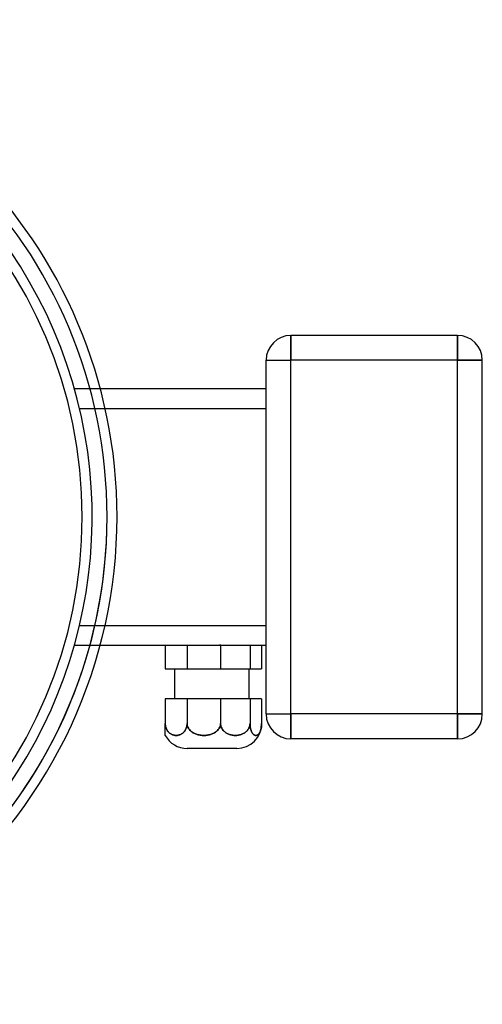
# Model space of a CAD drawing. Header units: millimetres. Extents: x -100 to 174, y -112 to 100.
# Tile 4 of 4: x 80 to 174, y -98 to 100. Entities that reach past the tile are written whole.
import ezdxf

# ---------------------------------------------------------------- set-up
doc = ezdxf.new("R2010")
doc.units = ezdxf.units.MM
doc.layers.add('HIDDEN', color=7, linetype='Continuous')
doc.layers.add('THICK', color=7, linetype='Continuous')

msp = doc.modelspace()

# ---------------------------------------------------------------- linework, layer by layer
at = {"layer": 'HIDDEN'}
for p, q in [((135, 31.51), (135, 36.51)), ((135, 36.51), (135, 36.51)), ((168.5, 31.51), (168.5, 36.51)), ((168.5, 36.51), (168.5, 36.51)), ((130, 31.51), (130, 31.51)), ((130, 31.51), (135, 31.51)), ((168.5, 31.51), (135, 31.51)), ((135, -39.62), (135, 31.51)), ((168.5, 31.51), (173.5, 31.51)), ((168.5, -39.62), (168.5, 31.51)), ((173.5, 31.51), (173.5, 31.51)), ((91.43, 25.81), (91.43, 25.81)), ((91.43, 25.81), (96.61, 25.81)), ((130, 25.81), (130, 25.81)), ((92.46, 21.81), (130, 21.81)), ((92.46, 21.81), (97.59, 21.81)), ((92.46, -21.81), (97.59, -21.81)), ((92.46, -21.81), (130, -21.81)), ((91.43, -25.81), (96.61, -25.81)), ((91.43, -25.81), (91.43, -25.81)), ((109.7, -25.81), (109.7, -25.81)), ((109.7, -25.81), (109.7, -25.81)), ((114.1, -25.81), (114.1, -30.55)), ((114.1, -25.81), (114.1, -30.55)), ((114.1, -25.81), (114.1, -30.55)), ((120.84, -25.81), (120.63, -25.81)), ((120.84, -25.81), (120.84, -30.55)), ((120.84, -25.81), (120.84, -30.55)), ((120.84, -25.81), (120.84, -30.55)), ((120.9, -25.81), (120.84, -25.81)), ((126.76, -25.81), (126.76, -30.55)), ((126.76, -25.81), (126.76, -30.55)), ((126.76, -25.81), (126.76, -30.55)), ((130, -25.81), (130, -25.81)), ((109.7, -30.55), (109.7, -30.55)), ((109.7, -30.55), (109.7, -30.55)), ((109.7, -36.55), (109.7, -36.55)), ((109.7, -36.55), (109.7, -36.55)), ((114.1, -36.55), (114.1, -41.55)), ((114.1, -36.55), (114.1, -41.55)), ((114.1, -36.55), (114.1, -41.55)), ((120.84, -36.55), (120.84, -41.55)), ((120.84, -36.55), (120.84, -41.55)), ((120.84, -36.55), (120.84, -41.55)), ((126.76, -36.55), (126.76, -41.55)), ((126.76, -36.55), (126.76, -41.55)), ((126.76, -36.55), (126.76, -41.55)), ((109.7, -41.55), (109.71, -41.74)), ((109.71, -41.74), (109.7, -41.55)), ((109.71, -41.74), (109.7, -41.55)), ((114.09, -41.74), (114.1, -41.55)), ((114.1, -41.55), (114.09, -41.74)), ((114.1, -41.55), (114.09, -41.74)), ((114.1, -41.55), (114.11, -41.74)), ((114.11, -41.74), (114.1, -41.55)), ((114.11, -41.74), (114.1, -41.55)), ((120.83, -41.74), (120.84, -41.55)), ((120.84, -41.55), (120.83, -41.74)), ((120.84, -41.55), (120.83, -41.74)), ((120.84, -41.55), (120.85, -41.74)), ((120.85, -41.74), (120.84, -41.55)), ((120.85, -41.74), (120.84, -41.55)), ((126.75, -41.74), (126.76, -41.55)), ((126.76, -41.55), (126.75, -41.74)), ((126.76, -41.55), (126.75, -41.74)), ((126.76, -41.55), (126.76, -41.74)), ((126.76, -41.74), (126.76, -41.55)), ((126.76, -41.74), (126.76, -41.55)), ((129.1, -41.74), (129.1, -41.55)), ((129.1, -41.55), (129.1, -41.74)), ((129.1, -41.55), (129.1, -41.74)), ((130, -39.62), (130, -39.62)), ((130, -39.62), (135, -39.62)), ((168.5, -39.62), (135, -39.62)), ((135, -44.62), (135, -39.62)), ((168.5, -39.62), (173.5, -39.62)), ((168.5, -44.62), (168.5, -39.62)), ((173.5, -39.62), (173.5, -39.62)), ((109.71, -41.74), (109.73, -41.93)), ((109.73, -41.93), (109.71, -41.74)), ((109.73, -41.93), (109.71, -41.74)), ((109.73, -41.93), (109.76, -42.11)), ((109.76, -42.11), (109.73, -41.93)), ((109.76, -42.11), (109.73, -41.93)), ((109.76, -42.11), (109.81, -42.29)), ((109.81, -42.29), (109.76, -42.11)), ((109.81, -42.29), (109.76, -42.11)), ((109.81, -42.29), (109.87, -42.46)), ((109.87, -42.46), (109.81, -42.29)), ((109.87, -42.46), (109.81, -42.29)), ((109.87, -42.46), (109.93, -42.63)), ((109.93, -42.63), (109.87, -42.46)), ((109.93, -42.63), (109.87, -42.46)), ((109.93, -42.63), (110.01, -42.77)), ((110.01, -42.77), (109.93, -42.63)), ((110.01, -42.77), (109.93, -42.63)), ((110.01, -42.77), (110.09, -42.91)), ((110.09, -42.91), (110.01, -42.77)), ((110.09, -42.91), (110.01, -42.77)), ((110.09, -42.91), (110.18, -43.05)), ((110.18, -43.05), (110.09, -42.91)), ((110.18, -43.05), (110.09, -42.91)), ((110.18, -43.05), (110.28, -43.17)), ((110.28, -43.17), (110.18, -43.05)), ((110.28, -43.17), (110.18, -43.05)), ((110.28, -43.17), (110.38, -43.28)), ((110.38, -43.28), (110.28, -43.17)), ((110.38, -43.28), (110.28, -43.17)), ((110.38, -43.28), (110.48, -43.38)), ((110.48, -43.38), (110.38, -43.28)), ((110.48, -43.38), (110.38, -43.28)), ((110.48, -43.38), (110.59, -43.47)), ((110.59, -43.47), (110.48, -43.38)), ((110.59, -43.47), (110.48, -43.38)), ((110.59, -43.47), (110.71, -43.56)), ((110.71, -43.56), (110.59, -43.47)), ((110.71, -43.56), (110.59, -43.47)), ((110.71, -43.56), (110.81, -43.63)), ((110.81, -43.63), (110.71, -43.56)), ((110.81, -43.63), (110.71, -43.56)), ((112.99, -43.63), (113.1, -43.56)), ((113.1, -43.56), (112.99, -43.63)), ((113.1, -43.56), (112.99, -43.63)), ((113.1, -43.56), (113.21, -43.47)), ((113.21, -43.47), (113.1, -43.56)), ((113.21, -43.47), (113.1, -43.56)), ((113.21, -43.47), (113.32, -43.38)), ((113.32, -43.38), (113.21, -43.47)), ((113.32, -43.38), (113.21, -43.47)), ((113.32, -43.38), (113.43, -43.28)), ((113.43, -43.28), (113.32, -43.38)), ((113.43, -43.28), (113.32, -43.38)), ((113.43, -43.28), (113.52, -43.17)), ((113.52, -43.17), (113.43, -43.28)), ((113.52, -43.17), (113.43, -43.28)), ((113.52, -43.17), (113.62, -43.05)), ((113.62, -43.05), (113.52, -43.17)), ((113.62, -43.05), (113.52, -43.17)), ((113.62, -43.05), (113.71, -42.91)), ((113.71, -42.91), (113.62, -43.05)), ((113.71, -42.91), (113.62, -43.05)), ((113.71, -42.91), (113.8, -42.77)), ((113.8, -42.77), (113.71, -42.91)), ((113.8, -42.77), (113.71, -42.91)), ((113.8, -42.77), (113.87, -42.63)), ((113.87, -42.63), (113.8, -42.77)), ((113.87, -42.63), (113.8, -42.77)), ((113.87, -42.63), (113.94, -42.46)), ((113.94, -42.46), (113.87, -42.63)), ((113.94, -42.46), (113.87, -42.63)), ((113.94, -42.46), (113.99, -42.29)), ((113.99, -42.29), (113.94, -42.46)), ((113.99, -42.29), (113.94, -42.46)), ((113.99, -42.29), (114.04, -42.11)), ((114.04, -42.11), (113.99, -42.29)), ((114.04, -42.11), (113.99, -42.29)), ((114.04, -42.11), (114.07, -41.93)), ((114.07, -41.93), (114.04, -42.11)), ((114.07, -41.93), (114.04, -42.11)), ((114.07, -41.93), (114.09, -41.74)), ((114.09, -41.74), (114.07, -41.93)), ((114.09, -41.74), (114.07, -41.93)), ((114.11, -41.74), (114.14, -41.93)), ((114.14, -41.93), (114.11, -41.74)), ((114.14, -41.93), (114.11, -41.74)), ((114.14, -41.93), (114.19, -42.11)), ((114.19, -42.11), (114.14, -41.93)), ((114.19, -42.11), (114.14, -41.93)), ((114.19, -42.11), (114.26, -42.29)), ((114.26, -42.29), (114.19, -42.11)), ((114.26, -42.29), (114.19, -42.11)), ((114.26, -42.29), (114.35, -42.46)), ((114.35, -42.46), (114.26, -42.29)), ((114.35, -42.46), (114.26, -42.29)), ((114.35, -42.46), (114.45, -42.63)), ((114.45, -42.63), (114.35, -42.46)), ((114.45, -42.63), (114.35, -42.46)), ((114.45, -42.63), (114.57, -42.77)), ((114.57, -42.77), (114.45, -42.63)), ((114.57, -42.77), (114.45, -42.63)), ((114.57, -42.77), (114.69, -42.91)), ((114.69, -42.91), (114.57, -42.77)), ((114.69, -42.91), (114.57, -42.77)), ((114.69, -42.91), (114.84, -43.05)), ((114.84, -43.05), (114.69, -42.91)), ((114.84, -43.05), (114.69, -42.91)), ((114.84, -43.05), (114.98, -43.17)), ((114.98, -43.17), (114.84, -43.05)), ((114.98, -43.17), (114.84, -43.05)), ((114.98, -43.17), (115.13, -43.28)), ((115.13, -43.28), (114.98, -43.17)), ((115.13, -43.28), (114.98, -43.17)), ((115.13, -43.28), (115.29, -43.38)), ((115.29, -43.38), (115.13, -43.28)), ((115.29, -43.38), (115.13, -43.28)), ((115.29, -43.38), (115.46, -43.47)), ((115.46, -43.47), (115.29, -43.38)), ((115.46, -43.47), (115.29, -43.38)), ((115.46, -43.47), (115.64, -43.56)), ((115.64, -43.56), (115.46, -43.47)), ((115.64, -43.56), (115.46, -43.47)), ((115.64, -43.56), (115.8, -43.63)), ((115.8, -43.63), (115.64, -43.56)), ((115.8, -43.63), (115.64, -43.56)), ((119.13, -43.63), (119.3, -43.56)), ((119.3, -43.56), (119.13, -43.63)), ((119.3, -43.56), (119.13, -43.63)), ((119.3, -43.56), (119.47, -43.47)), ((119.47, -43.47), (119.3, -43.56)), ((119.47, -43.47), (119.3, -43.56)), ((119.47, -43.47), (119.64, -43.38)), ((119.64, -43.38), (119.47, -43.47)), ((119.64, -43.38), (119.47, -43.47)), ((119.64, -43.38), (119.8, -43.28)), ((119.8, -43.28), (119.64, -43.38)), ((119.8, -43.28), (119.64, -43.38)), ((119.8, -43.28), (119.95, -43.17)), ((119.95, -43.17), (119.8, -43.28)), ((119.95, -43.17), (119.8, -43.28)), ((119.95, -43.17), (120.1, -43.05)), ((120.1, -43.05), (119.95, -43.17)), ((120.1, -43.05), (119.95, -43.17)), ((120.1, -43.05), (120.24, -42.91)), ((120.24, -42.91), (120.1, -43.05)), ((120.24, -42.91), (120.1, -43.05)), ((120.24, -42.91), (120.37, -42.77)), ((120.37, -42.77), (120.24, -42.91)), ((120.37, -42.77), (120.24, -42.91)), ((120.37, -42.77), (120.48, -42.63)), ((120.48, -42.63), (120.37, -42.77)), ((120.48, -42.63), (120.37, -42.77)), ((120.48, -42.63), (120.58, -42.46)), ((120.58, -42.46), (120.48, -42.63)), ((120.58, -42.46), (120.48, -42.63)), ((120.58, -42.46), (120.67, -42.29)), ((120.67, -42.29), (120.58, -42.46)), ((120.67, -42.29), (120.58, -42.46)), ((120.67, -42.29), (120.74, -42.11)), ((120.74, -42.11), (120.67, -42.29)), ((120.74, -42.11), (120.67, -42.29)), ((120.74, -42.11), (120.79, -41.93)), ((120.79, -41.93), (120.74, -42.11)), ((120.79, -41.93), (120.74, -42.11)), ((120.79, -41.93), (120.83, -41.74)), ((120.83, -41.74), (120.79, -41.93)), ((120.83, -41.74), (120.79, -41.93)), ((120.85, -41.74), (120.87, -41.93)), ((120.87, -41.93), (120.85, -41.74)), ((120.87, -41.93), (120.85, -41.74)), ((120.87, -41.93), (120.92, -42.11)), ((120.92, -42.11), (120.87, -41.93)), ((120.92, -42.11), (120.87, -41.93)), ((120.92, -42.11), (120.98, -42.29)), ((120.98, -42.29), (120.92, -42.11)), ((120.98, -42.29), (120.92, -42.11)), ((120.98, -42.29), (121.06, -42.46)), ((121.06, -42.46), (120.98, -42.29)), ((121.06, -42.46), (120.98, -42.29)), ((121.06, -42.46), (121.15, -42.63)), ((121.15, -42.63), (121.06, -42.46)), ((121.15, -42.63), (121.06, -42.46)), ((121.15, -42.63), (121.25, -42.77)), ((121.25, -42.77), (121.15, -42.63)), ((121.25, -42.77), (121.15, -42.63)), ((121.25, -42.77), (121.36, -42.91)), ((121.36, -42.91), (121.25, -42.77)), ((121.36, -42.91), (121.25, -42.77)), ((121.36, -42.91), (121.48, -43.05)), ((121.48, -43.05), (121.36, -42.91)), ((121.48, -43.05), (121.36, -42.91)), ((121.48, -43.05), (121.61, -43.17)), ((121.61, -43.17), (121.48, -43.05)), ((121.61, -43.17), (121.48, -43.05)), ((121.61, -43.17), (121.75, -43.28)), ((121.75, -43.28), (121.61, -43.17)), ((121.75, -43.28), (121.61, -43.17)), ((121.75, -43.28), (121.89, -43.38)), ((121.89, -43.38), (121.75, -43.28)), ((121.89, -43.38), (121.75, -43.28)), ((121.89, -43.38), (122.04, -43.47)), ((122.04, -43.47), (121.89, -43.38)), ((122.04, -43.47), (121.89, -43.38)), ((122.04, -43.47), (122.19, -43.56)), ((122.19, -43.56), (122.04, -43.47)), ((122.19, -43.56), (122.04, -43.47)), ((122.19, -43.56), (122.33, -43.63)), ((122.33, -43.63), (122.19, -43.56)), ((122.33, -43.63), (122.19, -43.56)), ((125.26, -43.63), (125.41, -43.56)), ((125.41, -43.56), (125.26, -43.63)), ((125.41, -43.56), (125.26, -43.63)), ((125.41, -43.56), (125.56, -43.47)), ((125.56, -43.47), (125.41, -43.56)), ((125.56, -43.47), (125.41, -43.56)), ((125.56, -43.47), (125.71, -43.38)), ((125.71, -43.38), (125.56, -43.47)), ((125.71, -43.38), (125.56, -43.47)), ((125.71, -43.38), (125.85, -43.28)), ((125.85, -43.28), (125.71, -43.38)), ((125.85, -43.28), (125.71, -43.38)), ((125.85, -43.28), (125.98, -43.17)), ((125.98, -43.17), (125.85, -43.28)), ((125.98, -43.17), (125.85, -43.28)), ((125.98, -43.17), (126.11, -43.05)), ((126.11, -43.05), (125.98, -43.17)), ((126.11, -43.05), (125.98, -43.17)), ((126.11, -43.05), (126.24, -42.91)), ((126.24, -42.91), (126.11, -43.05)), ((126.24, -42.91), (126.11, -43.05)), ((126.24, -42.91), (126.35, -42.77)), ((126.35, -42.77), (126.24, -42.91)), ((126.35, -42.77), (126.24, -42.91)), ((126.35, -42.77), (126.45, -42.63)), ((126.45, -42.63), (126.35, -42.77)), ((126.45, -42.63), (126.35, -42.77)), ((126.45, -42.63), (126.54, -42.46)), ((126.54, -42.46), (126.45, -42.63)), ((126.54, -42.46), (126.45, -42.63)), ((126.54, -42.46), (126.62, -42.29)), ((126.62, -42.29), (126.54, -42.46)), ((126.62, -42.29), (126.54, -42.46)), ((126.62, -42.29), (126.68, -42.11)), ((126.68, -42.11), (126.62, -42.29)), ((126.68, -42.11), (126.62, -42.29)), ((126.68, -42.11), (126.72, -41.93)), ((126.72, -41.93), (126.68, -42.11)), ((126.72, -41.93), (126.68, -42.11)), ((126.72, -41.93), (126.75, -41.74)), ((126.75, -41.74), (126.72, -41.93)), ((126.75, -41.74), (126.72, -41.93)), ((126.76, -41.74), (126.78, -41.93)), ((126.78, -41.93), (126.76, -41.74)), ((126.78, -41.93), (126.76, -41.74)), ((126.78, -41.93), (126.79, -42.11)), ((126.79, -42.11), (126.78, -41.93)), ((126.79, -42.11), (126.78, -41.93)), ((126.79, -42.11), (126.82, -42.29)), ((126.82, -42.29), (126.79, -42.11)), ((126.82, -42.29), (126.79, -42.11)), ((126.82, -42.29), (126.85, -42.46)), ((126.85, -42.46), (126.82, -42.29)), ((126.85, -42.46), (126.82, -42.29)), ((126.85, -42.46), (126.88, -42.63)), ((126.88, -42.63), (126.85, -42.46)), ((126.88, -42.63), (126.85, -42.46)), ((126.88, -42.63), (126.92, -42.77)), ((126.92, -42.77), (126.88, -42.63)), ((126.92, -42.77), (126.88, -42.63)), ((126.92, -42.77), (126.97, -42.91)), ((126.97, -42.91), (126.92, -42.77)), ((126.97, -42.91), (126.92, -42.77)), ((126.97, -42.91), (127.02, -43.05)), ((127.02, -43.05), (126.97, -42.91)), ((127.02, -43.05), (126.97, -42.91)), ((127.02, -43.05), (127.07, -43.17)), ((127.07, -43.17), (127.02, -43.05)), ((127.07, -43.17), (127.02, -43.05)), ((127.07, -43.17), (127.12, -43.28)), ((127.12, -43.28), (127.07, -43.17)), ((127.12, -43.28), (127.07, -43.17)), ((127.12, -43.28), (127.17, -43.38)), ((127.17, -43.38), (127.12, -43.28)), ((127.17, -43.38), (127.12, -43.28)), ((127.17, -43.38), (127.23, -43.47)), ((127.23, -43.47), (127.17, -43.38)), ((127.23, -43.47), (127.17, -43.38)), ((127.23, -43.47), (127.29, -43.56)), ((127.29, -43.56), (127.23, -43.47)), ((127.29, -43.56), (127.23, -43.47)), ((127.29, -43.56), (127.35, -43.63)), ((127.35, -43.63), (127.29, -43.56)), ((127.35, -43.63), (127.29, -43.56)), ((128.51, -43.63), (128.57, -43.56)), ((128.57, -43.56), (128.51, -43.63)), ((128.57, -43.56), (128.51, -43.63)), ((128.57, -43.56), (128.63, -43.47)), ((128.63, -43.47), (128.57, -43.56)), ((128.63, -43.47), (128.57, -43.56)), ((128.63, -43.47), (128.69, -43.38)), ((128.69, -43.38), (128.63, -43.47)), ((128.69, -43.38), (128.63, -43.47)), ((128.69, -43.38), (128.74, -43.28)), ((128.74, -43.28), (128.69, -43.38)), ((128.74, -43.28), (128.69, -43.38)), ((128.74, -43.28), (128.79, -43.17)), ((128.79, -43.17), (128.74, -43.28)), ((128.79, -43.17), (128.74, -43.28)), ((128.79, -43.17), (128.84, -43.05)), ((128.84, -43.05), (128.79, -43.17)), ((128.84, -43.05), (128.79, -43.17)), ((128.84, -43.05), (128.89, -42.91)), ((128.89, -42.91), (128.84, -43.05)), ((128.89, -42.91), (128.84, -43.05)), ((128.89, -42.91), (128.94, -42.77)), ((128.94, -42.77), (128.89, -42.91)), ((128.94, -42.77), (128.89, -42.91)), ((128.94, -42.77), (128.98, -42.63)), ((128.98, -42.63), (128.94, -42.77)), ((128.98, -42.63), (128.94, -42.77)), ((128.98, -42.63), (129.01, -42.46)), ((129.01, -42.46), (128.98, -42.63)), ((129.01, -42.46), (128.98, -42.63)), ((129.01, -42.46), (129.04, -42.29)), ((129.04, -42.29), (129.01, -42.46)), ((129.04, -42.29), (129.01, -42.46)), ((129.04, -42.29), (129.07, -42.11)), ((129.07, -42.11), (129.04, -42.29)), ((129.07, -42.11), (129.04, -42.29)), ((129.07, -42.11), (129.09, -41.93)), ((129.09, -41.93), (129.07, -42.11)), ((129.09, -41.93), (129.07, -42.11)), ((129.09, -41.93), (129.1, -41.74)), ((129.1, -41.74), (129.09, -41.93)), ((129.1, -41.74), (129.09, -41.93)), ((110.81, -43.63), (110.93, -43.69)), ((110.93, -43.69), (110.81, -43.63)), ((110.93, -43.69), (110.81, -43.63)), ((110.93, -43.69), (111.04, -43.75)), ((111.04, -43.75), (110.93, -43.69)), ((111.04, -43.75), (110.93, -43.69)), ((111.04, -43.75), (111.17, -43.8)), ((111.17, -43.8), (111.04, -43.75)), ((111.17, -43.8), (111.04, -43.75)), ((111.17, -43.8), (111.29, -43.84)), ((111.29, -43.84), (111.17, -43.8)), ((111.29, -43.84), (111.17, -43.8)), ((111.29, -43.84), (111.41, -43.87)), ((111.41, -43.87), (111.29, -43.84)), ((111.41, -43.87), (111.29, -43.84)), ((111.41, -43.87), (111.54, -43.9)), ((111.54, -43.9), (111.41, -43.87)), ((111.54, -43.9), (111.41, -43.87)), ((111.54, -43.9), (111.66, -43.92)), ((111.66, -43.92), (111.54, -43.9)), ((111.66, -43.92), (111.54, -43.9)), ((111.66, -43.92), (111.78, -43.93)), ((111.78, -43.93), (111.66, -43.92)), ((111.78, -43.93), (111.66, -43.92)), ((111.78, -43.93), (111.9, -43.93)), ((111.9, -43.93), (111.78, -43.93)), ((111.9, -43.93), (111.78, -43.93)), ((111.9, -43.93), (112.02, -43.93)), ((112.02, -43.93), (111.9, -43.93)), ((112.02, -43.93), (111.9, -43.93)), ((112.02, -43.93), (112.14, -43.92)), ((112.14, -43.92), (112.02, -43.93)), ((112.14, -43.92), (112.02, -43.93)), ((112.14, -43.92), (112.26, -43.9)), ((112.26, -43.9), (112.14, -43.92)), ((112.26, -43.9), (112.14, -43.92)), ((112.26, -43.9), (112.39, -43.87)), ((112.39, -43.87), (112.26, -43.9)), ((112.39, -43.87), (112.26, -43.9)), ((112.39, -43.87), (112.51, -43.84)), ((112.51, -43.84), (112.39, -43.87)), ((112.51, -43.84), (112.39, -43.87)), ((112.51, -43.84), (112.64, -43.8)), ((112.64, -43.8), (112.51, -43.84)), ((112.64, -43.8), (112.51, -43.84)), ((112.64, -43.8), (112.76, -43.75)), ((112.76, -43.75), (112.64, -43.8)), ((112.76, -43.75), (112.64, -43.8)), ((112.76, -43.75), (112.88, -43.69)), ((112.88, -43.69), (112.76, -43.75)), ((112.88, -43.69), (112.76, -43.75)), ((112.88, -43.69), (112.99, -43.63)), ((112.99, -43.63), (112.88, -43.69)), ((112.99, -43.63), (112.88, -43.69)), ((115.8, -43.63), (115.98, -43.69)), ((115.98, -43.69), (115.8, -43.63)), ((115.98, -43.69), (115.8, -43.63)), ((115.98, -43.69), (116.16, -43.75)), ((116.16, -43.75), (115.98, -43.69)), ((116.16, -43.75), (115.98, -43.69)), ((116.16, -43.75), (116.34, -43.8)), ((116.34, -43.8), (116.16, -43.75)), ((116.34, -43.8), (116.16, -43.75)), ((116.34, -43.8), (116.53, -43.84)), ((116.53, -43.84), (116.34, -43.8)), ((116.53, -43.84), (116.34, -43.8)), ((116.53, -43.84), (116.72, -43.87)), ((116.72, -43.87), (116.53, -43.84)), ((116.72, -43.87), (116.53, -43.84)), ((116.72, -43.87), (116.91, -43.9)), ((116.91, -43.9), (116.72, -43.87)), ((116.91, -43.9), (116.72, -43.87)), ((116.91, -43.9), (117.1, -43.92)), ((117.1, -43.92), (116.91, -43.9)), ((117.1, -43.92), (116.91, -43.9)), ((117.1, -43.92), (117.29, -43.93)), ((117.29, -43.93), (117.1, -43.92)), ((117.29, -43.93), (117.1, -43.92)), ((117.29, -43.93), (117.47, -43.93)), ((117.47, -43.93), (117.29, -43.93)), ((117.47, -43.93), (117.29, -43.93)), ((117.47, -43.93), (117.65, -43.93)), ((117.65, -43.93), (117.47, -43.93)), ((117.65, -43.93), (117.47, -43.93)), ((117.65, -43.93), (117.84, -43.92)), ((117.84, -43.92), (117.65, -43.93)), ((117.84, -43.92), (117.65, -43.93)), ((117.84, -43.92), (118.02, -43.9)), ((118.02, -43.9), (117.84, -43.92)), ((118.02, -43.9), (117.84, -43.92)), ((118.02, -43.9), (118.22, -43.87)), ((118.22, -43.87), (118.02, -43.9)), ((118.22, -43.87), (118.02, -43.9)), ((118.22, -43.87), (118.41, -43.84)), ((118.41, -43.84), (118.22, -43.87)), ((118.41, -43.84), (118.22, -43.87)), ((118.41, -43.84), (118.6, -43.8)), ((118.6, -43.8), (118.41, -43.84)), ((118.6, -43.8), (118.41, -43.84)), ((118.6, -43.8), (118.78, -43.75)), ((118.78, -43.75), (118.6, -43.8)), ((118.78, -43.75), (118.6, -43.8)), ((118.78, -43.75), (118.96, -43.69)), ((118.96, -43.69), (118.78, -43.75)), ((118.96, -43.69), (118.78, -43.75)), ((118.96, -43.69), (119.13, -43.63)), ((119.13, -43.63), (118.96, -43.69)), ((119.13, -43.63), (118.96, -43.69)), ((122.33, -43.63), (122.49, -43.69)), ((122.49, -43.69), (122.33, -43.63)), ((122.49, -43.69), (122.33, -43.63)), ((122.49, -43.69), (122.64, -43.75)), ((122.64, -43.75), (122.49, -43.69)), ((122.64, -43.75), (122.49, -43.69)), ((122.64, -43.75), (122.81, -43.8)), ((122.81, -43.8), (122.64, -43.75)), ((122.81, -43.8), (122.64, -43.75)), ((122.81, -43.8), (122.97, -43.84)), ((122.97, -43.84), (122.81, -43.8)), ((122.97, -43.84), (122.81, -43.8)), ((122.97, -43.84), (123.14, -43.87)), ((123.14, -43.87), (122.97, -43.84)), ((123.14, -43.87), (122.97, -43.84)), ((123.14, -43.87), (123.31, -43.9)), ((123.31, -43.9), (123.14, -43.87)), ((123.31, -43.9), (123.14, -43.87)), ((123.31, -43.9), (123.48, -43.92)), ((123.48, -43.92), (123.31, -43.9)), ((123.48, -43.92), (123.31, -43.9)), ((123.48, -43.92), (123.64, -43.93)), ((123.64, -43.93), (123.48, -43.92)), ((123.64, -43.93), (123.48, -43.92)), ((123.64, -43.93), (123.8, -43.93)), ((123.8, -43.93), (123.64, -43.93)), ((123.8, -43.93), (123.64, -43.93)), ((123.8, -43.93), (123.96, -43.93)), ((123.96, -43.93), (123.8, -43.93)), ((123.96, -43.93), (123.8, -43.93)), ((123.96, -43.93), (124.12, -43.92)), ((124.12, -43.92), (123.96, -43.93)), ((124.12, -43.92), (123.96, -43.93)), ((124.12, -43.92), (124.29, -43.9)), ((124.29, -43.9), (124.12, -43.92)), ((124.29, -43.9), (124.12, -43.92)), ((124.29, -43.9), (124.46, -43.87)), ((124.46, -43.87), (124.29, -43.9)), ((124.46, -43.87), (124.29, -43.9)), ((124.46, -43.87), (124.62, -43.84)), ((124.62, -43.84), (124.46, -43.87)), ((124.62, -43.84), (124.46, -43.87)), ((124.62, -43.84), (124.79, -43.8)), ((124.79, -43.8), (124.62, -43.84)), ((124.79, -43.8), (124.62, -43.84)), ((124.79, -43.8), (124.95, -43.75)), ((124.95, -43.75), (124.79, -43.8)), ((124.95, -43.75), (124.79, -43.8)), ((124.95, -43.75), (125.11, -43.69)), ((125.11, -43.69), (124.95, -43.75)), ((125.11, -43.69), (124.95, -43.75)), ((125.11, -43.69), (125.26, -43.63)), ((125.26, -43.63), (125.11, -43.69)), ((125.26, -43.63), (125.11, -43.69)), ((127.35, -43.63), (127.41, -43.69)), ((127.41, -43.69), (127.35, -43.63)), ((127.41, -43.69), (127.35, -43.63)), ((127.41, -43.69), (127.47, -43.75)), ((127.47, -43.75), (127.41, -43.69)), ((127.47, -43.75), (127.41, -43.69)), ((127.47, -43.75), (127.54, -43.8)), ((127.54, -43.8), (127.47, -43.75)), ((127.54, -43.8), (127.47, -43.75)), ((127.54, -43.8), (127.6, -43.84)), ((127.6, -43.84), (127.54, -43.8)), ((127.6, -43.84), (127.54, -43.8)), ((127.6, -43.84), (127.67, -43.87)), ((127.67, -43.87), (127.6, -43.84)), ((127.67, -43.87), (127.6, -43.84)), ((127.67, -43.87), (127.74, -43.9)), ((127.74, -43.9), (127.67, -43.87)), ((127.74, -43.9), (127.67, -43.87)), ((127.74, -43.9), (127.8, -43.92)), ((127.8, -43.92), (127.74, -43.9)), ((127.8, -43.92), (127.74, -43.9)), ((127.8, -43.92), (127.87, -43.93)), ((127.87, -43.93), (127.8, -43.92)), ((127.87, -43.93), (127.8, -43.92)), ((127.87, -43.93), (127.93, -43.93)), ((127.93, -43.93), (127.87, -43.93)), ((127.93, -43.93), (127.87, -43.93)), ((127.93, -43.93), (127.99, -43.93)), ((127.99, -43.93), (127.93, -43.93)), ((127.99, -43.93), (127.93, -43.93)), ((127.99, -43.93), (128.06, -43.92)), ((128.06, -43.92), (127.99, -43.93)), ((128.06, -43.92), (127.99, -43.93)), ((128.06, -43.92), (128.12, -43.9)), ((128.12, -43.9), (128.06, -43.92)), ((128.12, -43.9), (128.06, -43.92)), ((128.12, -43.9), (128.19, -43.87)), ((128.19, -43.87), (128.12, -43.9)), ((128.19, -43.87), (128.12, -43.9)), ((128.19, -43.87), (128.26, -43.84)), ((128.26, -43.84), (128.19, -43.87)), ((128.26, -43.84), (128.19, -43.87)), ((128.26, -43.84), (128.32, -43.8)), ((128.32, -43.8), (128.26, -43.84)), ((128.32, -43.8), (128.26, -43.84)), ((128.32, -43.8), (128.39, -43.75)), ((128.39, -43.75), (128.32, -43.8)), ((128.39, -43.75), (128.32, -43.8)), ((128.39, -43.75), (128.45, -43.69)), ((128.45, -43.69), (128.39, -43.75)), ((128.45, -43.69), (128.39, -43.75)), ((128.45, -43.69), (128.51, -43.63)), ((128.51, -43.63), (128.45, -43.69)), ((128.51, -43.63), (128.45, -43.69)), ((135, -44.62), (135, -44.62)), ((168.5, -44.62), (168.5, -44.62))]:
    msp.add_line(p, q, dxfattribs=at)
for radius, start, end in [(98, 0, 180), (98, 0, 180), (98, 0, 180), (93, 270, 90), (98, 270, 0), (98, 270, 0), (98, 270, 0)]:
    msp.add_arc((0, 0), radius, start, end, dxfattribs=at)
at = {"layer": 'THICK'}
for p, q in [((168.5, 36.51), (135, 36.51)), ((135, 36.51), (135, 31.51)), ((168.5, 36.51), (168.5, 31.51)), ((130, -39.62), (130, 31.51)), ((130, 31.51), (135, 31.51)), ((168.5, 31.51), (135, 31.51)), ((135, -39.62), (135, 31.51)), ((173.5, 31.51), (168.5, 31.51)), ((168.5, -39.62), (168.5, 31.51)), ((173.5, -39.62), (173.5, 31.51)), ((96.61, 25.81), (130, 25.81)), ((97.59, 21.81), (130, 21.81)), ((97.59, -21.81), (130, -21.81)), ((96.61, -25.81), (120.63, -25.81)), ((109.7, -25.81), (109.7, -30.55)), ((114.1, -25.81), (114.1, -30.55)), ((120.84, -25.81), (120.84, -30.55)), ((120.9, -25.81), (130, -25.81)), ((126.76, -25.81), (126.76, -30.55)), ((129.1, -25.81), (129.1, -30.55)), ((109.7, -30.55), (114.1, -30.55)), ((111.6, -36.55), (111.6, -30.55)), ((114.1, -30.55), (120.84, -30.55)), ((120.84, -30.55), (126.76, -30.55)), ((126.6, -36.55), (126.6, -30.55)), ((126.76, -30.55), (129.1, -30.55)), ((114.1, -36.55), (109.7, -36.55)), ((109.7, -36.55), (109.7, -41.55)), ((120.84, -36.55), (114.1, -36.55)), ((114.1, -36.55), (114.1, -41.55)), ((126.76, -36.55), (120.84, -36.55)), ((120.84, -36.55), (120.84, -41.55)), ((129.1, -36.55), (126.76, -36.55)), ((126.76, -36.55), (126.76, -41.55)), ((129.1, -36.55), (129.1, -41.55)), ((109.7, -41.55), (109.71, -41.74)), ((109.7, -41.73), (109.7, -41.55)), ((114.09, -41.74), (114.1, -41.55)), ((114.1, -41.55), (114.11, -41.74)), ((120.83, -41.74), (120.84, -41.55)), ((120.84, -41.55), (120.85, -41.74)), ((126.75, -41.74), (126.76, -41.55)), ((126.76, -41.55), (126.76, -41.74)), ((129.1, -41.74), (129.1, -41.55)), ((130, -39.62), (135, -39.62)), ((135, -39.62), (135, -44.62)), ((168.5, -39.62), (135, -39.62)), ((168.5, -39.62), (168.5, -44.62)), ((173.5, -39.62), (168.5, -39.62)), ((109.7, -41.92), (109.7, -41.73)), ((109.7, -42.09), (109.7, -41.92)), ((109.7, -42.26), (109.7, -42.09)), ((109.7, -42.43), (109.7, -42.26)), ((109.7, -42.59), (109.7, -42.43)), ((109.7, -42.73), (109.7, -42.59)), ((109.7, -42.87), (109.7, -42.73)), ((109.7, -43), (109.7, -42.87)), ((109.7, -43.12), (109.7, -43)), ((109.7, -43.23), (109.7, -43.12)), ((109.7, -43.33), (109.7, -43.23)), ((109.7, -43.43), (109.7, -43.33)), ((109.7, -43.51), (109.7, -43.43)), ((109.7, -43.59), (109.7, -43.51)), ((109.71, -41.74), (109.73, -41.93)), ((109.73, -41.93), (109.76, -42.11)), ((109.76, -42.11), (109.81, -42.29)), ((109.81, -42.29), (109.87, -42.46)), ((109.87, -42.46), (109.93, -42.63)), ((109.93, -42.63), (110.01, -42.77)), ((110.01, -42.77), (110.09, -42.91)), ((110.09, -42.91), (110.18, -43.05)), ((110.18, -43.05), (110.28, -43.17)), ((110.28, -43.17), (110.38, -43.28)), ((110.38, -43.28), (110.48, -43.38)), ((110.48, -43.38), (110.59, -43.47)), ((110.59, -43.47), (110.71, -43.56)), ((110.71, -43.56), (110.81, -43.63)), ((112.99, -43.63), (113.1, -43.56)), ((113.1, -43.56), (113.21, -43.47)), ((113.21, -43.47), (113.32, -43.38)), ((113.32, -43.38), (113.43, -43.28)), ((113.43, -43.28), (113.52, -43.17)), ((113.52, -43.17), (113.62, -43.05)), ((113.62, -43.05), (113.71, -42.91)), ((113.71, -42.91), (113.8, -42.77)), ((113.8, -42.77), (113.87, -42.63)), ((113.87, -42.63), (113.94, -42.46)), ((113.94, -42.46), (113.99, -42.29)), ((113.99, -42.29), (114.04, -42.11)), ((114.04, -42.11), (114.07, -41.93)), ((114.07, -41.93), (114.09, -41.74)), ((114.11, -41.74), (114.14, -41.93)), ((114.14, -41.93), (114.19, -42.11)), ((114.19, -42.11), (114.26, -42.29)), ((114.26, -42.29), (114.35, -42.46)), ((114.35, -42.46), (114.45, -42.63)), ((114.45, -42.63), (114.57, -42.77)), ((114.57, -42.77), (114.69, -42.91)), ((114.69, -42.91), (114.84, -43.05)), ((114.84, -43.05), (114.98, -43.17)), ((114.98, -43.17), (115.13, -43.28)), ((115.13, -43.28), (115.29, -43.38)), ((115.29, -43.38), (115.46, -43.47)), ((115.46, -43.47), (115.64, -43.56)), ((115.64, -43.56), (115.8, -43.63)), ((119.13, -43.63), (119.3, -43.56)), ((119.3, -43.56), (119.47, -43.47)), ((119.47, -43.47), (119.64, -43.38)), ((119.64, -43.38), (119.8, -43.28)), ((119.8, -43.28), (119.95, -43.17)), ((119.95, -43.17), (120.1, -43.05)), ((120.1, -43.05), (120.24, -42.91)), ((120.24, -42.91), (120.37, -42.77)), ((120.37, -42.77), (120.48, -42.63)), ((120.48, -42.63), (120.58, -42.46)), ((120.58, -42.46), (120.67, -42.29)), ((120.67, -42.29), (120.74, -42.11)), ((120.74, -42.11), (120.79, -41.93)), ((120.79, -41.93), (120.83, -41.74)), ((120.85, -41.74), (120.87, -41.93)), ((120.87, -41.93), (120.92, -42.11)), ((120.92, -42.11), (120.98, -42.29)), ((120.98, -42.29), (121.06, -42.46)), ((121.06, -42.46), (121.15, -42.63)), ((121.15, -42.63), (121.25, -42.77)), ((121.25, -42.77), (121.36, -42.91)), ((121.36, -42.91), (121.48, -43.05)), ((121.48, -43.05), (121.61, -43.17)), ((121.61, -43.17), (121.75, -43.28)), ((121.75, -43.28), (121.89, -43.38)), ((121.89, -43.38), (122.04, -43.47)), ((122.04, -43.47), (122.19, -43.56)), ((122.19, -43.56), (122.33, -43.63)), ((125.26, -43.63), (125.41, -43.56)), ((125.41, -43.56), (125.56, -43.47)), ((125.56, -43.47), (125.71, -43.38)), ((125.71, -43.38), (125.85, -43.28)), ((125.85, -43.28), (125.98, -43.17)), ((125.98, -43.17), (126.11, -43.05)), ((126.11, -43.05), (126.24, -42.91)), ((126.24, -42.91), (126.35, -42.77)), ((126.35, -42.77), (126.45, -42.63)), ((126.45, -42.63), (126.54, -42.46)), ((126.54, -42.46), (126.62, -42.29)), ((126.62, -42.29), (126.68, -42.11)), ((126.68, -42.11), (126.72, -41.93)), ((126.72, -41.93), (126.75, -41.74)), ((126.76, -41.74), (126.78, -41.93)), ((126.78, -41.93), (126.79, -42.11)), ((126.79, -42.11), (126.82, -42.29)), ((126.82, -42.29), (126.85, -42.46)), ((126.85, -42.46), (126.88, -42.63)), ((126.88, -42.63), (126.92, -42.77)), ((126.92, -42.77), (126.97, -42.91)), ((126.97, -42.91), (127.02, -43.05)), ((127.02, -43.05), (127.07, -43.17)), ((127.07, -43.17), (127.12, -43.28)), ((127.12, -43.28), (127.17, -43.38)), ((127.17, -43.38), (127.23, -43.47)), ((127.23, -43.47), (127.29, -43.56)), ((127.29, -43.56), (127.35, -43.63)), ((128.51, -43.63), (128.57, -43.56)), ((128.57, -43.56), (128.63, -43.47)), ((128.63, -43.47), (128.69, -43.38)), ((128.69, -43.38), (128.74, -43.28)), ((128.74, -43.28), (128.79, -43.17)), ((128.79, -43.17), (128.84, -43.05)), ((128.84, -43.05), (128.89, -42.91)), ((128.89, -42.91), (128.94, -42.77)), ((128.94, -42.77), (128.98, -42.63)), ((128.98, -42.63), (129.01, -42.46)), ((129.01, -42.46), (129.04, -42.29)), ((129.04, -42.29), (129.07, -42.11)), ((129.07, -42.11), (129.09, -41.93)), ((129.09, -41.93), (129.1, -41.74)), ((109.7, -43.65), (109.7, -43.59)), ((109.7, -43.71), (109.7, -43.65)), ((109.7, -43.76), (109.7, -43.71)), ((109.7, -43.81), (109.7, -43.76)), ((109.7, -43.85), (109.7, -43.81)), ((109.7, -43.88), (109.7, -43.85)), ((109.7, -43.9), (109.7, -43.88)), ((109.7, -43.92), (109.7, -43.9)), ((109.7, -43.93), (109.7, -43.92)), ((109.7, -43.93), (109.7, -43.93)), ((110.81, -43.63), (110.93, -43.69)), ((110.93, -43.69), (111.04, -43.75)), ((111.04, -43.75), (111.17, -43.8)), ((111.17, -43.8), (111.29, -43.84)), ((111.29, -43.84), (111.41, -43.87)), ((111.41, -43.87), (111.54, -43.9)), ((111.54, -43.9), (111.66, -43.92)), ((111.66, -43.92), (111.78, -43.93)), ((111.78, -43.93), (111.9, -43.93)), ((111.9, -43.93), (112.02, -43.93)), ((112.02, -43.93), (112.14, -43.92)), ((112.14, -43.92), (112.26, -43.9)), ((112.26, -43.9), (112.39, -43.87)), ((112.39, -43.87), (112.51, -43.84)), ((112.51, -43.84), (112.64, -43.8)), ((112.64, -43.8), (112.76, -43.75)), ((112.76, -43.75), (112.88, -43.69)), ((112.88, -43.69), (112.99, -43.63)), ((115.8, -43.63), (115.98, -43.69)), ((115.98, -43.69), (116.16, -43.75)), ((116.16, -43.75), (116.34, -43.8)), ((116.34, -43.8), (116.53, -43.84)), ((116.53, -43.84), (116.72, -43.87)), ((116.72, -43.87), (116.91, -43.9)), ((116.91, -43.9), (117.1, -43.92)), ((117.1, -43.92), (117.29, -43.93)), ((117.29, -43.93), (117.47, -43.93)), ((117.47, -43.93), (117.65, -43.93)), ((117.65, -43.93), (117.84, -43.92)), ((117.84, -43.92), (118.02, -43.9)), ((118.02, -43.9), (118.22, -43.87)), ((118.22, -43.87), (118.41, -43.84)), ((118.41, -43.84), (118.6, -43.8)), ((118.6, -43.8), (118.78, -43.75)), ((118.78, -43.75), (118.96, -43.69)), ((118.96, -43.69), (119.13, -43.63)), ((122.33, -43.63), (122.49, -43.69)), ((122.49, -43.69), (122.64, -43.75)), ((122.64, -43.75), (122.81, -43.8)), ((122.81, -43.8), (122.97, -43.84)), ((122.97, -43.84), (123.14, -43.87)), ((123.14, -43.87), (123.31, -43.9)), ((123.31, -43.9), (123.48, -43.92)), ((123.48, -43.92), (123.64, -43.93)), ((123.64, -43.93), (123.8, -43.93)), ((123.8, -43.93), (123.96, -43.93)), ((123.96, -43.93), (124.12, -43.92)), ((124.12, -43.92), (124.29, -43.9)), ((124.29, -43.9), (124.46, -43.87)), ((124.46, -43.87), (124.62, -43.84)), ((124.62, -43.84), (124.79, -43.8)), ((124.79, -43.8), (124.95, -43.75)), ((124.95, -43.75), (125.11, -43.69)), ((125.11, -43.69), (125.26, -43.63)), ((127.35, -43.63), (127.41, -43.69)), ((127.41, -43.69), (127.47, -43.75)), ((127.47, -43.75), (127.54, -43.8)), ((127.54, -43.8), (127.6, -43.84)), ((127.6, -43.84), (127.67, -43.87)), ((127.67, -43.87), (127.74, -43.9)), ((127.74, -43.9), (127.8, -43.92)), ((127.8, -43.92), (127.87, -43.93)), ((127.87, -43.93), (127.93, -43.93)), ((127.93, -43.93), (127.99, -43.93)), ((127.99, -43.93), (128.06, -43.92)), ((128.06, -43.92), (128.12, -43.9)), ((128.12, -43.9), (128.19, -43.87)), ((128.19, -43.87), (128.26, -43.84)), ((128.26, -43.84), (128.32, -43.8)), ((128.32, -43.8), (128.39, -43.75)), ((128.39, -43.75), (128.45, -43.69)), ((128.45, -43.69), (128.51, -43.63)), ((168.5, -44.62), (135, -44.62)), ((119.1, -46.55), (114.1, -46.55)), ((124.1, -46.55), (119.1, -46.55))]:
    msp.add_line(p, q, dxfattribs=at)
for centre, radius, start, end in [((0, 0), 100, 0, 180), ((0, 0), 98, 0, 180), ((0, 0), 95, 312.0658, 90), ((135, 31.51), 5, 90, 180), ((168.5, 31.51), 5, 0, 90), ((0, 0), 98, 311.5494, 0), ((0, 0), 100, 310.5416, 0), ((124.1, -41.55), 5, 270, 0), ((135, -39.62), 5, 180, 270), ((168.5, -39.62), 5, 270, 0), ((114.1, -41.55), 5, 208.4317, 270)]:
    msp.add_arc(centre, radius, start, end, dxfattribs=at)
for centre, major_axis, ratio, start_param, end_param in [((120.63, -21.81), (-22.69, 0), 0.176327, 1.570796, 1.579691), ((120.9, -21.81), (6.93, 0), 0.57735, -1.579691, -1.570796)]:
    msp.add_ellipse(centre, major_axis=major_axis, ratio=ratio, start_param=start_param, end_param=end_param, dxfattribs=at)

doc.saveas('drawing.dxf')
